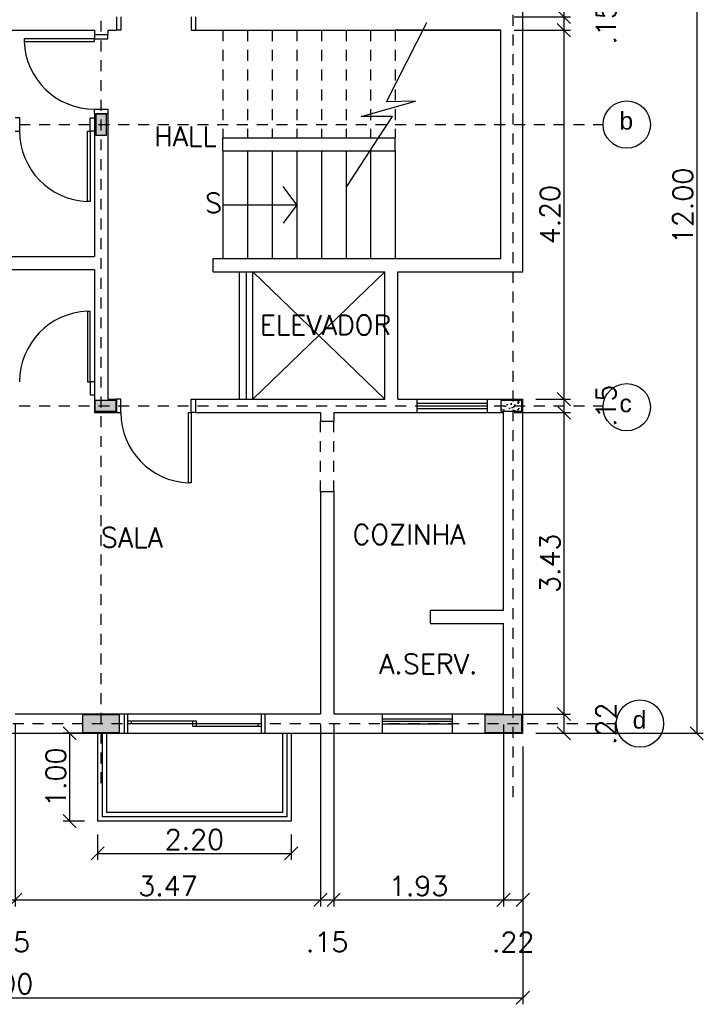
# Model space of a CAD drawing. Header units: metres. Extents: x 224.5 to 240.9, y 27.3 to 47.7.
# Tile 2 of 3: x 233.1 to 240.9, y 29.1 to 40.3. Entities that reach past the tile are written whole.
import ezdxf

# ---------------------------------------------------------------- set-up
doc = ezdxf.new("R2010")
doc.units = ezdxf.units.M
doc.header["$MEASUREMENT"] = 0
doc.linetypes.add('HIDDEN2', pattern=[0.1875, 0.125, -0.0625])
doc.linetypes.add('PLANTA TIPO$0$HIDDEN2', pattern=[0.1875, 0.125, -0.0625])
for name, color, linetype in [('ARQ-PROJ-01', 1, 'HIDDEN2'), ('PLANTA TIPO$0$ARQ-ALVENARIA', 4, 'Continuous'), ('PLANTA TIPO$0$ARQ-COTAS', 30, 'Continuous'), ('PLANTA TIPO$0$ARQ-LINHA-01', 1, 'Continuous'), ('PLANTA TIPO$0$ARQ-LINHA-02', 30, 'Continuous'), ('PLANTA TIPO$0$ARQ-PROJ-01', 1, 'PLANTA TIPO$0$HIDDEN2'), ('PLANTA TIPO$0$ARQ-TEXTO3', 3, 'Continuous')]:
    doc.layers.add(name, color=color, linetype=linetype)
doc.styles.add('PLANTA TIPO$0$ROMANS', font='romans.shx')
doc.styles.get("Standard").update_dxf_attribs({"font": 'arial.ttf'})
doc.dimstyles.new('PLANTA TIPO$0$1-150', dxfattribs={"dimscale": 1.5, "dimtxt": 0.15, "dimasz": 0.1, "dimexe": 0.05, "dimexo": 0.1, "dimgap": 0.03, "dimtad": 1, "dimzin": 5, "dimdsep": 46, "dimtxsty": 'PLANTA TIPO$0$ROMANS', "dimblk": 'PLANTA TIPO$0$_Oblique', "dimcen": 0, "dimclrd": 256, "dimclre": 256, "dimclrt": 2, "dimadec": 0, "dimazin": 0, "dimtfac": 1, "dimtofl": 0, "dimtmove": 2, "dimatfit": 3, "dimfxl": 0.04, "dimtolj": 1, "dimtzin": 1, "dimarcsym": 0})

# ---------------------------------------------------------------- blocks, each defined once
blk = doc.blocks.new('PLANTA TIPO$0$_Oblique')
at = {"color": 0, "linetype": 'ByBlock', "lineweight": -2}
blk.add_line((-0.5, -0.5), (0.5, 0.5), dxfattribs=at)
blk = doc.blocks.new('*D106')
at = {"layer": 'DEFPOINTS', "color": 0, "transparency": 16777216}
for p in [(226.802, 32.21), (238.802, 32.21), (238.802, 29.202)]:
    blk.add_point(p, dxfattribs=at)
at = {"layer": 'PLANTA TIPO$0$ARQ-COTAS', "lineweight": -2, "transparency": 16777216}
for p, q in [((226.802, 32.06), (226.802, 29.127)), ((238.802, 32.06), (238.802, 29.127)), ((226.802, 29.202), (238.802, 29.202))]:
    blk.add_line(p, q, dxfattribs=at)
at = {"layer": 'PLANTA TIPO$0$ARQ-COTAS', "lineweight": -2, "transparency": 16777216, "xscale": 0.15, "yscale": 0.15, "zscale": 0.15, "rotation": 180}
blk.add_blockref('PLANTA TIPO$0$_Oblique', (226.802, 29.202), dxfattribs=at)
at = {"layer": 'PLANTA TIPO$0$ARQ-COTAS', "lineweight": -2, "transparency": 16777216, "xscale": 0.15, "yscale": 0.15, "zscale": 0.15}
blk.add_blockref('PLANTA TIPO$0$_Oblique', (238.802, 29.202), dxfattribs=at)
at = {"layer": 'PLANTA TIPO$0$ARQ-COTAS', "color": 2, "transparency": 16777216, "insert": (232.802, 29.359), "char_height": 0.225, "attachment_point": 5, "style": 'PLANTA TIPO$0$ROMANS'}
blk.add_mtext('\\A1;12.00', dxfattribs=at)
blk = doc.blocks.new('*D109')
at = {"layer": 'DEFPOINTS', "color": 0, "transparency": 16777216}
for p in [(232.887, 32.46), (233.032, 32.46), (233.032, 30.315)]:
    blk.add_point(p, dxfattribs=at)
at = {"layer": 'PLANTA TIPO$0$ARQ-COTAS', "lineweight": -2, "transparency": 16777216}
for p, q in [((232.887, 32.31), (232.887, 30.24)), ((233.032, 32.31), (233.032, 30.24)), ((232.887, 30.315), (233.032, 30.315))]:
    blk.add_line(p, q, dxfattribs=at)
at = {"layer": 'PLANTA TIPO$0$ARQ-COTAS', "lineweight": -2, "transparency": 16777216, "xscale": 0.15, "yscale": 0.15, "zscale": 0.15, "rotation": 180}
blk.add_blockref('PLANTA TIPO$0$_Oblique', (232.887, 30.315), dxfattribs=at)
at = {"layer": 'PLANTA TIPO$0$ARQ-COTAS', "lineweight": -2, "transparency": 16777216, "xscale": 0.15, "yscale": 0.15, "zscale": 0.15}
blk.add_blockref('PLANTA TIPO$0$_Oblique', (233.032, 30.315), dxfattribs=at)
at = {"layer": 'PLANTA TIPO$0$ARQ-COTAS', "color": 2, "transparency": 16777216, "insert": (232.959, 29.835), "char_height": 0.225, "attachment_point": 5, "style": 'PLANTA TIPO$0$ROMANS'}
blk.add_mtext('\\A1;.15', dxfattribs=at)
blk = doc.blocks.new('*D110')
at = {"layer": 'DEFPOINTS', "color": 0, "transparency": 16777216}
for p in [(233.032, 32.46), (236.502, 32.46), (236.502, 30.315)]:
    blk.add_point(p, dxfattribs=at)
at = {"layer": 'PLANTA TIPO$0$ARQ-COTAS', "lineweight": -2, "transparency": 16777216}
for p, q in [((233.032, 32.31), (233.032, 30.24)), ((236.502, 32.31), (236.502, 30.24)), ((233.032, 30.315), (236.502, 30.315))]:
    blk.add_line(p, q, dxfattribs=at)
at = {"layer": 'PLANTA TIPO$0$ARQ-COTAS', "lineweight": -2, "transparency": 16777216, "xscale": 0.15, "yscale": 0.15, "zscale": 0.15, "rotation": 180}
blk.add_blockref('PLANTA TIPO$0$_Oblique', (233.032, 30.315), dxfattribs=at)
at = {"layer": 'PLANTA TIPO$0$ARQ-COTAS', "lineweight": -2, "transparency": 16777216, "xscale": 0.15, "yscale": 0.15, "zscale": 0.15}
blk.add_blockref('PLANTA TIPO$0$_Oblique', (236.502, 30.315), dxfattribs=at)
at = {"layer": 'PLANTA TIPO$0$ARQ-COTAS', "color": 2, "transparency": 16777216, "insert": (234.767, 30.473), "char_height": 0.225, "attachment_point": 5, "style": 'PLANTA TIPO$0$ROMANS'}
blk.add_mtext('\\A1;3.47', dxfattribs=at)
blk = doc.blocks.new('*D111')
at = {"layer": 'DEFPOINTS', "color": 0, "transparency": 16777216}
for p in [(236.502, 32.46), (236.652, 32.46), (236.652, 30.315)]:
    blk.add_point(p, dxfattribs=at)
at = {"layer": 'PLANTA TIPO$0$ARQ-COTAS', "lineweight": -2, "transparency": 16777216}
for p, q in [((236.502, 32.31), (236.502, 30.24)), ((236.652, 32.31), (236.652, 30.24)), ((236.502, 30.315), (236.652, 30.315))]:
    blk.add_line(p, q, dxfattribs=at)
at = {"layer": 'PLANTA TIPO$0$ARQ-COTAS', "lineweight": -2, "transparency": 16777216, "xscale": 0.15, "yscale": 0.15, "zscale": 0.15, "rotation": 180}
blk.add_blockref('PLANTA TIPO$0$_Oblique', (236.502, 30.315), dxfattribs=at)
at = {"layer": 'PLANTA TIPO$0$ARQ-COTAS', "lineweight": -2, "transparency": 16777216, "xscale": 0.15, "yscale": 0.15, "zscale": 0.15}
blk.add_blockref('PLANTA TIPO$0$_Oblique', (236.652, 30.315), dxfattribs=at)
at = {"layer": 'PLANTA TIPO$0$ARQ-COTAS', "color": 2, "transparency": 16777216, "insert": (236.577, 29.835), "char_height": 0.225, "attachment_point": 5, "style": 'PLANTA TIPO$0$ROMANS'}
blk.add_mtext('\\A1;.15', dxfattribs=at)
blk = doc.blocks.new('*D112')
at = {"layer": 'DEFPOINTS', "color": 0, "transparency": 16777216}
for p in [(236.652, 32.46), (238.582, 32.46), (238.582, 30.315)]:
    blk.add_point(p, dxfattribs=at)
at = {"layer": 'PLANTA TIPO$0$ARQ-COTAS', "lineweight": -2, "transparency": 16777216}
for p, q in [((236.652, 32.31), (236.652, 30.24)), ((238.582, 32.31), (238.582, 30.24)), ((236.652, 30.315), (238.582, 30.315))]:
    blk.add_line(p, q, dxfattribs=at)
at = {"layer": 'PLANTA TIPO$0$ARQ-COTAS', "lineweight": -2, "transparency": 16777216, "xscale": 0.15, "yscale": 0.15, "zscale": 0.15, "rotation": 180}
blk.add_blockref('PLANTA TIPO$0$_Oblique', (236.652, 30.315), dxfattribs=at)
at = {"layer": 'PLANTA TIPO$0$ARQ-COTAS', "lineweight": -2, "transparency": 16777216, "xscale": 0.15, "yscale": 0.15, "zscale": 0.15}
blk.add_blockref('PLANTA TIPO$0$_Oblique', (238.582, 30.315), dxfattribs=at)
at = {"layer": 'PLANTA TIPO$0$ARQ-COTAS', "color": 2, "transparency": 16777216, "insert": (237.617, 30.473), "char_height": 0.225, "attachment_point": 5, "style": 'PLANTA TIPO$0$ROMANS'}
blk.add_mtext('\\A1;1.93', dxfattribs=at)
blk = doc.blocks.new('*D113')
at = {"layer": 'DEFPOINTS', "color": 0, "transparency": 16777216}
for p in [(238.582, 32.46), (238.802, 32.21), (238.802, 30.315)]:
    blk.add_point(p, dxfattribs=at)
at = {"layer": 'PLANTA TIPO$0$ARQ-COTAS', "lineweight": -2, "transparency": 16777216}
for p, q in [((238.582, 32.31), (238.582, 30.24)), ((238.802, 32.06), (238.802, 30.24)), ((238.582, 30.315), (238.802, 30.315))]:
    blk.add_line(p, q, dxfattribs=at)
at = {"layer": 'PLANTA TIPO$0$ARQ-COTAS', "lineweight": -2, "transparency": 16777216, "xscale": 0.15, "yscale": 0.15, "zscale": 0.15, "rotation": 180}
blk.add_blockref('PLANTA TIPO$0$_Oblique', (238.582, 30.315), dxfattribs=at)
at = {"layer": 'PLANTA TIPO$0$ARQ-COTAS', "lineweight": -2, "transparency": 16777216, "xscale": 0.15, "yscale": 0.15, "zscale": 0.15}
blk.add_blockref('PLANTA TIPO$0$_Oblique', (238.802, 30.315), dxfattribs=at)
at = {"layer": 'PLANTA TIPO$0$ARQ-COTAS', "color": 2, "transparency": 16777216, "insert": (238.692, 29.835), "char_height": 0.225, "attachment_point": 5, "style": 'PLANTA TIPO$0$ROMANS'}
blk.add_mtext('\\A1;.22', dxfattribs=at)
blk = doc.blocks.new('*D115')
at = {"layer": 'DEFPOINTS', "color": 0, "transparency": 16777216}
for p in [(238.552, 43.99), (238.552, 40.36), (239.268, 40.36)]:
    blk.add_point(p, dxfattribs=at)
at = {"layer": 'PLANTA TIPO$0$ARQ-COTAS', "lineweight": -2, "transparency": 16777216}
for p, q in [((238.702, 43.99), (239.343, 43.99)), ((239.268, 43.99), (239.268, 40.36)), ((238.702, 40.36), (239.343, 40.36))]:
    blk.add_line(p, q, dxfattribs=at)
at = {"layer": 'PLANTA TIPO$0$ARQ-COTAS', "lineweight": -2, "transparency": 16777216, "xscale": 0.15, "yscale": 0.15, "zscale": 0.15}
for p, rotation in [((239.268, 43.99), 90), ((239.268, 40.36), 270)]:
    blk.add_blockref('PLANTA TIPO$0$_Oblique', p, dxfattribs=dict(at, rotation=rotation))
at = {"layer": 'PLANTA TIPO$0$ARQ-COTAS', "color": 2, "transparency": 16777216, "insert": (239.111, 42.175), "char_height": 0.225, "attachment_point": 5, "rotation": 90, "style": 'PLANTA TIPO$0$ROMANS'}
blk.add_mtext('\\A1;3.63', dxfattribs=at)
blk = doc.blocks.new('*D116')
at = {"layer": 'DEFPOINTS', "color": 0, "transparency": 16777216}
for p in [(238.552, 40.36), (238.552, 40.21), (239.268, 40.21)]:
    blk.add_point(p, dxfattribs=at)
at = {"layer": 'PLANTA TIPO$0$ARQ-COTAS', "lineweight": -2, "transparency": 16777216}
for p, q in [((238.702, 40.36), (239.343, 40.36)), ((239.268, 40.36), (239.268, 40.21)), ((238.702, 40.21), (239.343, 40.21))]:
    blk.add_line(p, q, dxfattribs=at)
at = {"layer": 'PLANTA TIPO$0$ARQ-COTAS', "lineweight": -2, "transparency": 16777216, "xscale": 0.15, "yscale": 0.15, "zscale": 0.15}
for p, rotation in [((239.268, 40.36), 90), ((239.268, 40.21), 270)]:
    blk.add_blockref('PLANTA TIPO$0$_Oblique', p, dxfattribs=dict(at, rotation=rotation))
at = {"layer": 'PLANTA TIPO$0$ARQ-COTAS', "color": 2, "transparency": 16777216, "insert": (239.748, 40.285), "char_height": 0.225, "attachment_point": 5, "rotation": 90, "style": 'PLANTA TIPO$0$ROMANS'}
blk.add_mtext('\\A1;.15', dxfattribs=at)
blk = doc.blocks.new('*D129')
at = {"layer": 'DEFPOINTS', "color": 0, "transparency": 16777216}
for p in [(238.552, 40.21), (238.802, 36.01), (239.268, 36.01)]:
    blk.add_point(p, dxfattribs=at)
at = {"layer": 'PLANTA TIPO$0$ARQ-COTAS', "lineweight": -2, "transparency": 16777216}
for p, q in [((238.702, 40.21), (239.343, 40.21)), ((239.268, 40.21), (239.268, 36.01)), ((238.952, 36.01), (239.343, 36.01))]:
    blk.add_line(p, q, dxfattribs=at)
at = {"layer": 'PLANTA TIPO$0$ARQ-COTAS', "lineweight": -2, "transparency": 16777216, "xscale": 0.15, "yscale": 0.15, "zscale": 0.15}
for p, rotation in [((239.268, 40.21), 90), ((239.268, 36.01), 270)]:
    blk.add_blockref('PLANTA TIPO$0$_Oblique', p, dxfattribs=dict(at, rotation=rotation))
at = {"layer": 'PLANTA TIPO$0$ARQ-COTAS', "color": 2, "transparency": 16777216, "insert": (239.111, 38.11), "char_height": 0.225, "attachment_point": 5, "rotation": 90, "style": 'PLANTA TIPO$0$ROMANS'}
blk.add_mtext('\\A1;4.20', dxfattribs=at)
blk = doc.blocks.new('*D130')
at = {"layer": 'DEFPOINTS', "color": 0, "transparency": 16777216}
for p in [(238.802, 36.01), (238.552, 35.86), (239.268, 35.86)]:
    blk.add_point(p, dxfattribs=at)
at = {"layer": 'PLANTA TIPO$0$ARQ-COTAS', "lineweight": -2, "transparency": 16777216}
for p, q in [((238.952, 36.01), (239.343, 36.01)), ((239.268, 36.01), (239.268, 35.86)), ((238.702, 35.86), (239.343, 35.86))]:
    blk.add_line(p, q, dxfattribs=at)
at = {"layer": 'PLANTA TIPO$0$ARQ-COTAS', "lineweight": -2, "transparency": 16777216, "xscale": 0.15, "yscale": 0.15, "zscale": 0.15}
for p, rotation in [((239.268, 36.01), 90), ((239.268, 35.86), 270)]:
    blk.add_blockref('PLANTA TIPO$0$_Oblique', p, dxfattribs=dict(at, rotation=rotation))
at = {"layer": 'PLANTA TIPO$0$ARQ-COTAS', "color": 2, "transparency": 16777216, "insert": (239.748, 35.935), "char_height": 0.225, "attachment_point": 5, "rotation": 90, "style": 'PLANTA TIPO$0$ROMANS'}
blk.add_mtext('\\A1;.15', dxfattribs=at)
blk = doc.blocks.new('*D117')
at = {"layer": 'DEFPOINTS', "color": 0, "transparency": 16777216}
for p in [(238.552, 35.86), (238.552, 32.429), (239.268, 32.429)]:
    blk.add_point(p, dxfattribs=at)
at = {"layer": 'PLANTA TIPO$0$ARQ-COTAS', "lineweight": -2, "transparency": 16777216}
for p, q in [((238.702, 35.86), (239.343, 35.86)), ((239.268, 35.86), (239.268, 32.429)), ((238.702, 32.429), (239.343, 32.429))]:
    blk.add_line(p, q, dxfattribs=at)
at = {"layer": 'PLANTA TIPO$0$ARQ-COTAS', "lineweight": -2, "transparency": 16777216, "xscale": 0.15, "yscale": 0.15, "zscale": 0.15}
for p, rotation in [((239.268, 35.86), 90), ((239.268, 32.429), 270)]:
    blk.add_blockref('PLANTA TIPO$0$_Oblique', p, dxfattribs=dict(at, rotation=rotation))
at = {"layer": 'PLANTA TIPO$0$ARQ-COTAS', "color": 2, "transparency": 16777216, "insert": (239.111, 34.144), "char_height": 0.225, "attachment_point": 5, "rotation": 90, "style": 'PLANTA TIPO$0$ROMANS'}
blk.add_mtext('\\A1;3.43', dxfattribs=at)
blk = doc.blocks.new('*D118')
at = {"layer": 'DEFPOINTS', "color": 0, "transparency": 16777216}
for p in [(238.552, 32.429), (238.802, 32.21), (239.268, 32.21)]:
    blk.add_point(p, dxfattribs=at)
at = {"layer": 'PLANTA TIPO$0$ARQ-COTAS', "lineweight": -2, "transparency": 16777216}
for p, q in [((238.702, 32.429), (239.343, 32.429)), ((239.268, 32.429), (239.268, 32.21)), ((238.952, 32.21), (239.343, 32.21))]:
    blk.add_line(p, q, dxfattribs=at)
at = {"layer": 'PLANTA TIPO$0$ARQ-COTAS', "lineweight": -2, "transparency": 16777216, "xscale": 0.15, "yscale": 0.15, "zscale": 0.15}
for p, rotation in [((239.268, 32.429), 90), ((239.268, 32.21), 270)]:
    blk.add_blockref('PLANTA TIPO$0$_Oblique', p, dxfattribs=dict(at, rotation=rotation))
at = {"layer": 'PLANTA TIPO$0$ARQ-COTAS', "color": 2, "transparency": 16777216, "insert": (239.748, 32.319), "char_height": 0.225, "attachment_point": 5, "rotation": 90, "style": 'PLANTA TIPO$0$ROMANS'}
blk.add_mtext('\\A1;.22', dxfattribs=at)
blk = doc.blocks.new('*D119')
at = {"layer": 'DEFPOINTS', "color": 0, "transparency": 16777216}
for p in [(238.802, 44.21), (238.802, 32.21), (240.779, 32.21)]:
    blk.add_point(p, dxfattribs=at)
at = {"layer": 'PLANTA TIPO$0$ARQ-COTAS', "lineweight": -2, "transparency": 16777216}
for p, q in [((238.952, 44.21), (240.854, 44.21)), ((240.779, 44.21), (240.779, 32.21)), ((238.952, 32.21), (240.854, 32.21))]:
    blk.add_line(p, q, dxfattribs=at)
at = {"layer": 'PLANTA TIPO$0$ARQ-COTAS', "lineweight": -2, "transparency": 16777216, "xscale": 0.15, "yscale": 0.15, "zscale": 0.15}
for p, rotation in [((240.779, 44.21), 90), ((240.779, 32.21), 270)]:
    blk.add_blockref('PLANTA TIPO$0$_Oblique', p, dxfattribs=dict(at, rotation=rotation))
at = {"layer": 'PLANTA TIPO$0$ARQ-COTAS', "color": 2, "transparency": 16777216, "insert": (240.622, 38.21), "char_height": 0.225, "attachment_point": 5, "rotation": 90, "style": 'PLANTA TIPO$0$ROMANS'}
blk.add_mtext('\\A1;12.00', dxfattribs=at)
blk = doc.blocks.new('*D120')
at = {"layer": 'DEFPOINTS', "color": 0, "transparency": 16777216}
for p in [(233.968, 31.21), (236.168, 31.21), (236.168, 30.844)]:
    blk.add_point(p, dxfattribs=at)
at = {"layer": 'PLANTA TIPO$0$ARQ-COTAS', "lineweight": -2, "transparency": 16777216}
for p, q in [((233.968, 31.06), (233.968, 30.769)), ((236.168, 31.06), (236.168, 30.769)), ((233.968, 30.844), (236.168, 30.844))]:
    blk.add_line(p, q, dxfattribs=at)
at = {"layer": 'PLANTA TIPO$0$ARQ-COTAS', "lineweight": -2, "transparency": 16777216, "xscale": 0.15, "yscale": 0.15, "zscale": 0.15, "rotation": 180}
blk.add_blockref('PLANTA TIPO$0$_Oblique', (233.968, 30.844), dxfattribs=at)
at = {"layer": 'PLANTA TIPO$0$ARQ-COTAS', "lineweight": -2, "transparency": 16777216, "xscale": 0.15, "yscale": 0.15, "zscale": 0.15}
blk.add_blockref('PLANTA TIPO$0$_Oblique', (236.168, 30.844), dxfattribs=at)
at = {"layer": 'PLANTA TIPO$0$ARQ-COTAS', "color": 2, "transparency": 16777216, "insert": (235.068, 31.002), "char_height": 0.225, "attachment_point": 5, "style": 'PLANTA TIPO$0$ROMANS'}
blk.add_mtext('\\A1;2.20', dxfattribs=at)
blk = doc.blocks.new('*D121')
at = {"layer": 'DEFPOINTS', "color": 0, "transparency": 16777216}
for p in [(233.65, 32.21), (233.968, 32.21), (233.968, 31.21)]:
    blk.add_point(p, dxfattribs=at)
at = {"layer": 'PLANTA TIPO$0$ARQ-COTAS', "lineweight": -2, "transparency": 16777216}
for p, q in [((233.818, 32.21), (233.575, 32.21)), ((233.65, 31.21), (233.65, 32.21)), ((233.818, 31.21), (233.575, 31.21))]:
    blk.add_line(p, q, dxfattribs=at)
at = {"layer": 'PLANTA TIPO$0$ARQ-COTAS', "lineweight": -2, "transparency": 16777216, "xscale": 0.15, "yscale": 0.15, "zscale": 0.15}
for p, rotation in [((233.65, 32.21), 90), ((233.65, 31.21), 270)]:
    blk.add_blockref('PLANTA TIPO$0$_Oblique', p, dxfattribs=dict(at, rotation=rotation))
at = {"layer": 'PLANTA TIPO$0$ARQ-COTAS', "color": 2, "transparency": 16777216, "insert": (233.493, 31.71), "char_height": 0.225, "attachment_point": 5, "rotation": 90, "style": 'PLANTA TIPO$0$ROMANS'}
blk.add_mtext('\\A1;1.00', dxfattribs=at)
blk = doc.blocks.new('Pilares')
at = {"layer": 'PLANTA TIPO$0$ARQ-ALVENARIA', "ltscale": 2}
h = blk.add_hatch(dxfattribs=at)
h.set_pattern_fill('AR-CONC', color=256, scale=0.02)
h.set_pattern_definition([(50, (92.33163, 23.22097), (0.143452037, -0.012550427), [0.015, -0.165]), (355, (92.33163, 23.22097), (-0.02775027, 0.15043843), [0.012, -0.132]), (100.451444, (92.34359, 23.21993), (0.11570177, 0.137888), [0.01274804, -0.14022842]), (46.1842, (92.33163, 23.26097), (0.21344827, -0.03310386), [0.0225, -0.2475]), (96.635635, (92.34942, 23.25821), (0.18693239, 0.19482372), [0.01912207, -0.21034275]), (351.18416, (92.33163, 23.26097), (0.18693239, 0.19482372), [0.018, -0.198]), (21, (92.35163, 23.25097), (0.11938141, -0.08052378), [0.015, -0.165]), (326, (92.35163, 23.25097), (0.048663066, 0.14503001), [0.012, -0.132]), (71.451445, (92.36158, 23.24426), (0.168044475, 0.06450623), [0.01274804, -0.14022842]), (37.5, (92.33163, 23.22097), (0.002431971, 0.066578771), [0, -0.1304, 0, -0.134, 0, -0.1325]), (7.5, (92.33163, 23.22097), (0.052613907, 0.078882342), [0, -0.0764, 0, -0.1274, 0, -0.0505]), (327.5, (92.28703, 23.22097), (0.106764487, -0.004510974), [0, -0.05, 0, -0.156, 0, -0.207]), (317.5, (92.26703, 23.22097), (0.116637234, 0.020020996), [0, -0.065, 0, -0.1036, 0, -0.147])])
h.paths.add_polyline_path([(396.019, 74.594), (395.599, 74.594), (395.599, 74.394), (396.019, 74.394)])
h.paths.add_polyline_path([(400.588, 74.594), (400.168, 74.594), (400.168, 74.394), (400.588, 74.394)])
h.paths.add_polyline_path([(391.733, 74.594), (391.598, 74.594), (391.598, 74.394), (391.733, 74.394)])
h.paths.add_polyline_path([(391.598, 74.594), (391.313, 74.594), (391.313, 74.394), (391.598, 74.394)])
h.paths.add_polyline_path([(389.028, 74.594), (388.608, 74.594), (388.608, 74.394), (389.028, 74.394)])
h.paths.add_polyline_path([(388.808, 81.519), (388.608, 81.519), (388.608, 81.384), (388.808, 81.384)])
h.paths.add_polyline_path([(388.808, 81.384), (388.608, 81.384), (388.608, 81.099), (388.808, 81.099)])
h.paths.add_polyline_path([(391.583, 81.248), (391.463, 81.248), (391.463, 81.129), (391.583, 81.129)])
h.paths.add_polyline_path([(391.583, 81.369), (391.463, 81.369), (391.463, 81.248), (391.583, 81.248)])
h.paths.add_polyline_path([(395.868, 81.354), (395.748, 81.354)], flags=16)
h.paths.add_polyline_path([(395.869, 81.429), (395.748, 81.429), (395.749, 81.189), (395.87, 81.189)])
h.paths.add_polyline_path([(395.973, 78.169), (395.733, 78.169), (395.733, 78.049), (395.973, 78.049)])
h.paths.add_polyline_path([(391.583, 78.229), (391.463, 78.229), (391.463, 77.989), (391.583, 77.989)])
h.paths.add_polyline_path([(388.808, 78.319), (388.608, 78.319), (388.608, 77.899), (388.808, 77.899)])
h.paths.add_polyline_path([(389.028, 86.374), (388.608, 86.374), (388.608, 86.174), (389.028, 86.174)])
h.paths.add_polyline_path([(391.733, 86.374), (391.598, 86.374), (391.598, 86.174), (391.733, 86.174)])
h.paths.add_polyline_path([(391.598, 86.374), (391.314, 86.374), (391.314, 86.174), (391.598, 86.174)])
h.paths.add_polyline_path([(395.718, 86.374), (395.593, 86.374), (395.593, 86.174), (395.718, 86.174)])
h.paths.add_polyline_path([(396.013, 86.374), (395.718, 86.374), (395.718, 86.174), (396.013, 86.174)])
h.paths.add_polyline_path([(400.588, 86.374), (400.168, 86.374), (400.168, 86.174), (400.588, 86.174)])
h = blk.add_hatch(dxfattribs=at)
h.set_pattern_fill('AR-CONC', color=256, scale=0.02)
h.set_pattern_definition([(50, (0, 0), (0.143452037, -0.012550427), [0.015, -0.165]), (355, (0, 0), (-0.027750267, 0.150438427), [0.012, -0.132]), (100.451444, (0.01195, -0.00105), (0.11570177, 0.137888), [0.01274804, -0.14022842]), (46.1842, (0, 0.04), (0.213448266, -0.033103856), [0.0225, -0.2475]), (96.635635, (0.01779, 0.03724), (0.18693239, 0.19482372), [0.01912207, -0.21034275]), (351.184164, (0, 0.04), (0.18693239, 0.19482372), [0.018, -0.198]), (21, (0.02, 0.03), (0.11938141, -0.080523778), [0.015, -0.165]), (326, (0.02, 0.03), (0.048663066, 0.14503001), [0.012, -0.132]), (71.451445, (0.02995, 0.02329), (0.168044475, 0.06450623), [0.01274804, -0.14022842]), (37.5, (0, 0), (0.002431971, 0.066578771), [0, -0.1304, 0, -0.134, 0, -0.1325]), (7.5, (0, 0), (0.052613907, 0.078882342), [0, -0.0764, 0, -0.1274, 0, -0.0505]), (327.5, (-0.0446, 0), (0.106764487, -0.004510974), [0, -0.05, 0, -0.156, 0, -0.207]), (317.5, (-0.0646, 0), (0.116637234, 0.020020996), [0, -0.065, 0, -0.1036, 0, -0.147])])
h.paths.add_polyline_path([(400.588, 78.169), (400.348, 78.169), (400.348, 78.049), (400.588, 78.049)])
for points in [[(388.608, 86.174), (389.028, 86.174), (389.028, 86.374), (388.608, 86.374)], [(391.313, 86.174), (391.733, 86.174), (391.733, 86.374), (391.313, 86.374)], [(395.593, 86.174), (396.013, 86.174), (396.013, 86.374), (395.593, 86.374)], [(400.168, 86.174), (400.588, 86.174), (400.588, 86.374), (400.168, 86.374)], [(388.608, 81.099), (388.808, 81.099), (388.808, 81.519), (388.608, 81.519)], [(391.463, 81.129), (391.583, 81.129), (391.583, 81.369), (391.463, 81.369)], [(395.743, 81.189), (395.863, 81.189), (395.863, 81.429), (395.743, 81.429)], [(388.608, 77.899), (388.808, 77.899), (388.808, 78.319), (388.608, 78.319)], [(391.463, 77.989), (391.583, 77.989), (391.583, 78.229), (391.463, 78.229)], [(395.973, 78.049), (395.973, 78.169), (395.733, 78.169), (395.733, 78.049)], [(400.588, 78.049), (400.588, 78.169), (400.348, 78.169), (400.348, 78.049)], [(388.608, 74.394), (389.028, 74.394), (389.028, 74.594), (388.608, 74.594)], [(391.313, 74.394), (391.733, 74.394), (391.733, 74.594), (391.313, 74.594)], [(395.593, 74.394), (396.013, 74.394), (396.013, 74.594), (395.593, 74.594)], [(400.168, 74.394), (400.588, 74.394), (400.588, 74.594), (400.168, 74.594)]]:
    blk.add_lwpolyline(points, close=True, dxfattribs=at)
blk = doc.blocks.new('eixos')
for centre in [(401.78, 81.309), (401.78, 78.094), (401.93, 74.494)]:
    blk.add_circle(centre, 0.269)
at = {"layer": 'ARQ-PROJ-01'}
for p, q in [((395.803, 73.816), (395.803, 87.803)), ((400.488, 73.659), (400.488, 87.803)), ((388.123, 81.309), (401.51, 81.309)), ((388.123, 78.109), (401.51, 78.109)), ((388.273, 74.494), (401.66, 74.494))]:
    blk.add_line(p, q, dxfattribs=at)
at = {"char_height": 0.2, "attachment_point": 1}
for s, insert in [('b', (401.697, 81.452)), ('c', (401.697, 78.237)), ('d', (401.847, 74.637))]:
    blk.add_mtext_dynamic_manual_height_columns(s, width=0.16224, gutter_width=1, heights=[0], dxfattribs=dict(at, insert=insert))

msp = doc.modelspace()

# ---------------------------------------------------------------- linework, layer by layer
at = {"layer": 'PLANTA TIPO$0$ARQ-ALVENARIA'}
for p, q in [((238.802, 37.46), (238.802, 44.21)), ((234.182, 40.36), (234.182, 40.21)), ((235.082, 40.36), (235.082, 40.21)), ((229.652, 40.21), (233.932, 40.21)), ((233.932, 40.21), (233.932, 40.16)), ((233.932, 40.16), (234.082, 40.16)), ((234.082, 40.21), (234.082, 40.16)), ((234.082, 40.21), (234.182, 40.21)), ((235.082, 40.21), (238.552, 40.21)), ((235.082, 40.21), (238.552, 40.21)), ((235.082, 40.21), (238.552, 40.21)), ((238.552, 40.21), (237.352, 40.21)), ((238.552, 37.61), (238.552, 40.21)), ((233.932, 39.26), (233.932, 39.21)), ((233.932, 39.26), (234.082, 39.26)), ((233.932, 39.21), (233.932, 39.06)), ((234.082, 39.26), (234.082, 36.01)), ((233.932, 39.06), (233.932, 37.635)), ((235.392, 38.985), (237.352, 38.985)), ((235.392, 38.835), (235.392, 38.985)), ((237.352, 38.835), (237.352, 38.985)), ((235.392, 38.835), (237.352, 38.835)), ((229.802, 37.635), (233.932, 37.635)), ((235.282, 37.61), (238.552, 37.61)), ((235.282, 37.46), (235.282, 37.61)), ((229.802, 37.485), (233.932, 37.485)), ((233.932, 37.485), (233.932, 35.86)), ((235.282, 37.46), (237.232, 37.46)), ((237.232, 36.01), (237.232, 37.46)), ((237.382, 37.46), (238.802, 37.46)), ((237.382, 36.01), (237.382, 37.46)), ((234.082, 36.01), (234.182, 36.01)), ((234.182, 36.01), (234.182, 35.86)), ((235.082, 36.01), (235.082, 35.86)), ((235.082, 36.01), (237.232, 36.01)), ((237.382, 36.01), (237.602, 36.01)), ((238.402, 36.01), (238.802, 36.01)), ((238.802, 34.86), (238.802, 36.01)), ((233.932, 35.86), (234.182, 35.86)), ((235.082, 35.86), (236.502, 35.86)), ((236.502, 35.86), (236.502, 35.76)), ((236.652, 35.86), (236.652, 35.76)), ((236.652, 35.86), (237.602, 35.86)), ((236.652, 35.86), (237.602, 35.86)), ((238.402, 35.86), (238.552, 35.86)), ((238.402, 35.86), (238.582, 35.86)), ((238.582, 34.86), (238.582, 35.86)), ((236.502, 35.76), (236.652, 35.76)), ((236.502, 34.96), (236.502, 32.43)), ((236.502, 34.96), (236.652, 34.96)), ((236.652, 34.96), (236.652, 32.43)), ((238.582, 33.61), (238.582, 34.86)), ((238.802, 32.21), (238.802, 34.86)), ((237.752, 33.61), (238.582, 33.61)), ((237.752, 33.46), (237.752, 33.61)), ((237.752, 33.46), (238.582, 33.46)), ((238.582, 32.429), (238.582, 33.46)), ((233.032, 32.43), (234.268, 32.43)), ((235.368, 32.43), (236.502, 32.43)), ((236.652, 32.43), (237.202, 32.43)), ((238.002, 32.43), (238.582, 32.43)), ((231.942, 32.21), (234.268, 32.21)), ((235.868, 32.21), (237.202, 32.21)), ((238.002, 32.21), (238.802, 32.21))]:
    msp.add_line(p, q, dxfattribs=at)
at = {"layer": 'PLANTA TIPO$0$ARQ-LINHA-01'}
for p, q in [((234.232, 40.36), (234.232, 40.21)), ((235.032, 40.36), (235.032, 40.21)), ((233.932, 40.11), (233.132, 40.11)), ((233.132, 40.11), (233.132, 40.08)), ((233.932, 40.16), (233.932, 40.11)), ((233.932, 40.11), (234.082, 40.11)), ((233.932, 40.08), (233.932, 40.11)), ((234.082, 40.11), (234.082, 40.16)), ((234.232, 40.21), (234.182, 40.21)), ((235.032, 40.21), (235.082, 40.21)), ((233.132, 40.08), (233.932, 40.08)), ((233.082, 39.21), (233.032, 39.21)), ((233.082, 39.06), (233.082, 39.21)), ((233.882, 39.06), (233.882, 39.21)), ((233.882, 39.21), (233.932, 39.21)), ((233.932, 39.26), (233.932, 39.31)), ((233.932, 39.31), (234.082, 39.31)), ((234.082, 39.31), (234.082, 39.26)), ((233.032, 39.06), (233.082, 39.06)), ((233.852, 38.26), (233.852, 39.06)), ((233.852, 39.06), (233.882, 39.06)), ((233.932, 39.06), (233.882, 39.06)), ((233.882, 39.06), (233.882, 38.26)), ((233.882, 38.26), (233.852, 38.26)), ((235.582, 36.01), (235.582, 37.46)), ((235.662, 36.01), (235.662, 37.46)), ((235.732, 36.01), (235.732, 37.46)), ((233.882, 37.01), (233.852, 37.01)), ((233.852, 37.01), (233.852, 36.21)), ((233.882, 36.21), (233.882, 37.01)), ((233.852, 36.21), (233.882, 36.21)), ((233.932, 36.21), (233.882, 36.21)), ((233.882, 36.21), (233.882, 36.06)), ((233.882, 36.06), (233.932, 36.06)), ((234.232, 36.01), (234.182, 36.01)), ((234.232, 35.86), (234.232, 36.01)), ((235.032, 35.86), (235.032, 36.01)), ((235.032, 36.01), (235.082, 36.01)), ((237.602, 35.86), (237.602, 36.01)), ((237.602, 36.01), (238.402, 36.01)), ((237.602, 35.965), (238.402, 35.965)), ((238.402, 35.86), (238.402, 36.01)), ((234.182, 35.86), (234.232, 35.86)), ((235.002, 35.06), (235.002, 35.86)), ((235.002, 35.86), (235.032, 35.86)), ((235.082, 35.86), (235.032, 35.86)), ((235.032, 35.86), (235.032, 35.06)), ((237.602, 35.935), (238.402, 35.935)), ((237.602, 35.935), (238.402, 35.935)), ((237.602, 35.905), (238.402, 35.905)), ((237.602, 35.86), (238.402, 35.86)), ((235.032, 35.06), (235.002, 35.06)), ((234.268, 32.43), (234.268, 32.21)), ((234.268, 32.43), (235.868, 32.43)), ((234.308, 32.43), (234.308, 32.21)), ((235.828, 32.43), (235.828, 32.21)), ((235.868, 32.43), (235.868, 32.21)), ((237.202, 32.43), (237.202, 32.21)), ((237.202, 32.43), (238.002, 32.43)), ((237.202, 32.376), (238.002, 32.376)), ((238.002, 32.21), (238.002, 32.43)), ((234.308, 32.35), (235.088, 32.35)), ((234.308, 32.32), (235.828, 32.32)), ((234.348, 32.35), (234.348, 32.32)), ((235.048, 32.35), (235.048, 32.29)), ((235.048, 32.29), (235.828, 32.29)), ((235.088, 32.35), (235.088, 32.29)), ((235.788, 32.32), (235.788, 32.29)), ((237.202, 32.346), (238.002, 32.346)), ((237.202, 32.316), (238.002, 32.316)), ((234.018, 32.21), (234.018, 31.26)), ((234.068, 32.21), (234.068, 31.31)), ((234.268, 32.21), (235.868, 32.21)), ((236.068, 32.21), (236.068, 31.31)), ((236.118, 32.21), (236.118, 31.26)), ((237.202, 32.21), (238.002, 32.21)), ((236.118, 31.26), (234.018, 31.26)), ((236.068, 31.31), (234.068, 31.31))]:
    msp.add_line(p, q, dxfattribs=at)
for centre, start, end in [((233.932, 40.111), 182.1894, 270), ((233.882, 39.06), 180, 267.8106), ((233.882, 36.21), 92.1894, 180), ((235.032, 35.86), 180, 267.8106)]:
    msp.add_arc(centre, 0.801, start, end, dxfattribs=at)
at = {"layer": 'PLANTA TIPO$0$ARQ-LINHA-02'}
for p, q in [((237.254, 39.395), (237.712, 40.296)), ((236.966, 39.228), (237.583, 39.4)), ((237.583, 39.4), (237.254, 39.395)), ((237.322, 39.228), (236.966, 39.228)), ((237.163, 38.985), (237.322, 39.228)), ((236.801, 38.431), (237.163, 38.985)), ((235.392, 38.835), (235.392, 37.61)), ((235.672, 38.835), (235.672, 37.61)), ((235.952, 38.835), (235.952, 37.61)), ((236.232, 38.835), (236.232, 37.61)), ((236.512, 38.835), (236.512, 37.61)), ((236.792, 38.835), (236.792, 37.61)), ((237.072, 38.845), (237.072, 37.61)), ((237.352, 38.835), (237.352, 37.61)), ((236.232, 38.222), (236.076, 38.431)), ((235.392, 38.222), (236.232, 38.222)), ((236.232, 38.222), (236.076, 38.014)), ((235.732, 37.46), (237.232, 36.01)), ((237.232, 37.46), (235.732, 36.01)), ((233.968, 32.21), (233.968, 31.21)), ((236.168, 32.21), (236.168, 31.21)), ((236.168, 31.21), (233.968, 31.21))]:
    msp.add_line(p, q, dxfattribs=at)
at = {"layer": 'PLANTA TIPO$0$ARQ-PROJ-01'}
for p, q in [((235.392, 40.21), (235.392, 38.985)), ((235.672, 40.21), (235.672, 38.985)), ((235.952, 40.21), (235.952, 38.985)), ((236.232, 40.21), (236.232, 38.985)), ((236.512, 40.21), (236.512, 38.985)), ((236.792, 40.21), (236.792, 38.985)), ((237.072, 40.21), (237.072, 38.985)), ((237.352, 40.21), (237.352, 38.985)), ((236.502, 34.96), (236.502, 35.76)), ((236.652, 34.96), (236.652, 35.76))]:
    msp.add_line(p, q, dxfattribs=at)

# ---------------------------------------------------------------- block references
for name in ['eixos', 'Pilares']:
    msp.add_blockref(name, (-161.796, -42.174))

# ---------------------------------------------------------------- texts
at = {"layer": 'PLANTA TIPO$0$ARQ-LINHA-02', "insert": (235.285, 38.243), "char_height": 0.225, "attachment_point": 5, "style": 'PLANTA TIPO$0$ROMANS'}
msp.add_mtext_dynamic_manual_height_columns('S', width=2.6, gutter_width=12.5, heights=[0], dxfattribs=at)
at = {"layer": 'PLANTA TIPO$0$ARQ-TEXTO3', "char_height": 0.225, "attachment_point": 5, "style": 'PLANTA TIPO$0$ROMANS'}
for s, insert in [('HALL', (234.965, 39.001)), ('ELEVADOR', (236.558, 36.855)), ('SALA', (234.357, 34.437)), ('COZINHA', (237.508, 34.471)), ('A.SERV.', (237.727, 32.999))]:
    msp.add_mtext_dynamic_manual_height_columns(s, width=2.6, gutter_width=12.5, heights=[0], dxfattribs=dict(at, insert=insert))

# ---------------------------------------------------------------- dimensions: what is measured, and where the dimension line sits
at = {"layer": 'PLANTA TIPO$0$ARQ-COTAS'}
for base, p1, p2, picture, middle in [((240.779, 32.21), (238.802, 44.21), (238.802, 32.21), '*D119', (240.622, 38.21)), ((239.268, 40.36), (238.552, 43.99), (238.552, 40.36), '*D115', (239.111, 42.175)), ((239.268, 40.21), (238.552, 40.36), (238.552, 40.21), '*D116', (239.748, 40.285)), ((239.268, 36.01), (238.552, 40.21), (238.802, 36.01), '*D129', (239.111, 38.11)), ((239.268, 35.86), (238.802, 36.01), (238.552, 35.86), '*D130', (239.748, 35.935)), ((239.268, 32.429), (238.552, 35.86), (238.552, 32.429), '*D117', (239.111, 34.144)), ((239.268, 32.21), (238.552, 32.429), (238.802, 32.21), '*D118', (239.748, 32.319)), ((233.65, 32.21), (233.968, 31.21), (233.968, 32.21), '*D121', (233.493, 31.71))]:
    dim = msp.add_linear_dim(base=base, p1=p1, p2=p2, angle=90, dimstyle='PLANTA TIPO$0$1-150', dxfattribs=at)
    dim.commit()
    dim.dimension.update_dxf_attribs({"geometry": picture, "text_midpoint": middle})
for base, p1, p2, picture, middle in [((233.0319, 30.3154), (232.8868, 32.46), (233.0319, 32.46), '*D109', (232.9593, 29.8354)), ((236.502, 30.315), (233.032, 32.46), (236.502, 32.46), '*D110', (234.767, 30.473)), ((236.652, 30.315), (236.502, 32.46), (236.652, 32.46), '*D111', (236.577, 29.835)), ((238.582, 30.315), (236.652, 32.46), (238.582, 32.46), '*D112', (237.617, 30.473)), ((238.802, 30.315), (238.582, 32.46), (238.802, 32.21), '*D113', (238.692, 29.835)), ((238.802, 29.202), (226.802, 32.21), (238.802, 32.21), '*D106', (232.802, 29.359)), ((236.168, 30.844), (233.968, 31.21), (236.168, 31.21), '*D120', (235.068, 31.002))]:
    dim = msp.add_linear_dim(base=base, p1=p1, p2=p2, dimstyle='PLANTA TIPO$0$1-150', dxfattribs=at)
    dim.commit()
    dim.dimension.update_dxf_attribs({"geometry": picture, "text_midpoint": middle})

doc.saveas('drawing.dxf')
